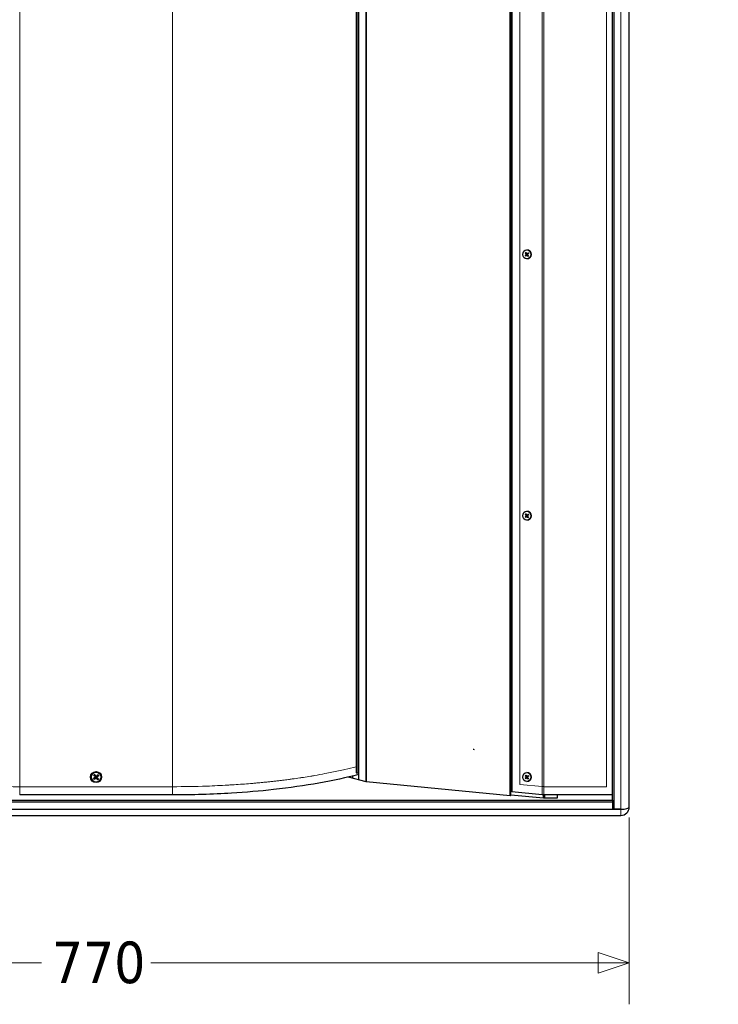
# Model space of a CAD drawing. Header units: millimetres. Extents: x 90 to 4365, y 90 to 3088.
# Tile 22 of 41: x 1615 to 2120, y 1584 to 2295. Entities that reach past the tile are written whole.
import ezdxf

# ---------------------------------------------------------------- set-up
doc = ezdxf.new("R2010")
doc.units = ezdxf.units.MM
doc.header["$LTSCALE"] = 15
doc.layers.add('Quota (ISO)', color=7, linetype='Continuous', lineweight=15, true_color=0x008000)
doc.layers.add('Visibile sottile (ISO)', color=9, linetype='Continuous', lineweight=18, true_color=0x808080)
doc.layers.add('Visibile (ISO)', color=7, linetype='Continuous', lineweight=25)
doc.styles.add('Testo nota (ISO)', font='tahoma.ttf')
doc.dimstyles.new('Default (ISO)', dxfattribs={"dimscale": 15, "dimtxt": 2, "dimasz": 1.5, "dimexe": 2, "dimexo": 0.5, "dimgap": 0.5, "dimtad": 1, "dimtoh": 1, "dimrnd": 1e-08, "dimtxsty": 'Testo nota (ISO)', "dimblk": 'Filled-1', "dimcen": 0.09, "dimdle": 10, "dimclrd": 256, "dimclre": 256, "dimclrt": 256, "dimazin": 2, "dimtfac": 0.75, "dimtmove": 0, "dimatfit": 3, "dimfxl": 0, "dimtolj": 1, "dimtzin": 0, "dimlwd": -1, "dimlwe": -1, "dimarcsym": 0})

# ---------------------------------------------------------------- blocks, each defined once
blk = doc.blocks.new('Filled-1')
at = {"color": 0}
for p, q in [((0, 0), (-1, 0.333)), ((-1, 0.333), (-1, -0.333)), ((-1, 0), (0, 0)), ((-1, -0.333), (0, 0))]:
    blk.add_line(p, q, dxfattribs=at)
at = {"color": 0, "flags": 128}
blk.add_lwpolyline([(-1, -0.333), (0, 0), (-1, 0.333), (-1, -0.333)], dxfattribs=at)
at = {"color": 0}
blk.add_solid([(-1, -0.333), (0, 0), (-1, 0.333), (-1, -0.333)], dxfattribs=at)
blk = doc.blocks.new('*D15')
at = {"layer": 'Defpoints', "color": 0, "transparency": 16777216}
for p in [(2969.82, 2718.78), (1107.41, 2219.75), (3229.31, 2034.11), (2969.82, 1720.72)]:
    blk.add_point(p, dxfattribs=at)
at = {"layer": 'Quota (ISO)', "transparency": 16777216}
for p, q in [((2977.06, 2720.72), (3193.81, 2778.8)), ((2977.06, 1718.78), (3193.81, 1660.7))]:
    blk.add_line(p, q, dxfattribs=at)
blk.add_arc((1107.41, 2219.75), 2130, 345.60524, 14.39476, dxfattribs=at)
at = {"layer": 'Quota (ISO)', "transparency": 16777216, "xscale": 22.5, "yscale": 22.5, "zscale": 22.5}
for p, rotation in [((3164.83, 2771.03), 104.6973800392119), ((3164.83, 1668.46), 255.3026199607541)]:
    blk.add_blockref('Filled-1', p, dxfattribs=dict(at, rotation=rotation))
at = {"layer": 'Quota (ISO)', "transparency": 16777216, "insert": (3214.29, 2189.51), "char_height": 30, "attachment_point": 4, "rotation": 90, "style": 'Testo nota (ISO)'}
blk.add_mtext('\\A1;30°', dxfattribs=at)
blk = doc.blocks.new('*D21')
at = {"layer": 'Defpoints', "color": 0, "transparency": 16777216}
for p in [(1285.19, 1726.57), (2055.19, 1726.57), (2055.19, 1614.16)]:
    blk.add_point(p, dxfattribs=at)
at = {"layer": 'Quota (ISO)', "transparency": 16777216}
for p, q in [((1285.19, 1719.07), (1285.19, 1584.16)), ((2055.19, 1719.07), (2055.19, 1584.16)), ((1307.69, 1614.16), (1630.74, 1614.16)), ((2032.69, 1614.16), (1709.65, 1614.16))]:
    blk.add_line(p, q, dxfattribs=at)
at = {"layer": 'Quota (ISO)', "transparency": 16777216, "xscale": 22.5, "yscale": 22.5, "zscale": 22.5, "rotation": 180}
blk.add_blockref('Filled-1', (1285.19, 1614.16), dxfattribs=at)
at = {"layer": 'Quota (ISO)', "transparency": 16777216, "xscale": 22.5, "yscale": 22.5, "zscale": 22.5}
blk.add_blockref('Filled-1', (2055.19, 1614.16), dxfattribs=at)
at = {"layer": 'Quota (ISO)', "transparency": 16777216, "insert": (1638.24, 1614.16), "char_height": 30, "attachment_point": 4, "style": 'Testo nota (ISO)'}
blk.add_mtext('\\A1;770', dxfattribs=at)

msp = doc.modelspace()

# ---------------------------------------------------------------- linework, layer by layer
at = {"layer": 'Visibile (ISO)'}
for p, q in [((2043.195, 1731.439), (2043.195, 2708.057)), ((2044.195, 2714.536), (2044.195, 1724.96)), ((2055.195, 1726.567), (2055.195, 2712.929)), ((1969.129, 1734.686), (1969.129, 2704.81)), ((1969.813, 1735.19), (1969.813, 2704.306)), ((1970.538, 2702.083), (1970.538, 1737.413)), ((1865.195, 2694.673), (1865.195, 1744.822)), ((1865.195, 1744.822), (1865.195, 2694.673)), ((1858.024, 2688.248), (1858.024, 1751.248)), ((1859.658, 2693.19), (1859.658, 1746.306)), ((1980.024, 2124.664), (1980.841, 2125.333)), ((1980.133, 2126.372), (1980.857, 2125.592)), ((1980.608, 2126.813), (1981.236, 2125.944)), ((1981.326, 2128.678), (1981.374, 2128.678)), ((1981.358, 2125.877), (1981.528, 2125.868)), ((1982.213, 2126.697), (1981.48, 2125.927)), ((1982.518, 2124.484), (1981.794, 2125.264)), ((1982.627, 2126.192), (1981.811, 2125.523)), ((1980.439, 2124.159), (1981.172, 2124.929)), ((1981.278, 2124.979), (1981.449, 2124.988)), ((1981.326, 2122.178), (1981.374, 2122.178)), ((1982.044, 2124.043), (1981.415, 2124.912)), ((1980.024, 1936.024), (1980.841, 1936.693)), ((1980.133, 1937.732), (1980.857, 1936.952)), ((1980.439, 1935.519), (1981.172, 1936.289)), ((1980.608, 1938.173), (1981.236, 1937.304)), ((1981.278, 1936.339), (1981.449, 1936.348)), ((1981.326, 1940.038), (1981.374, 1940.038)), ((1981.326, 1933.538), (1981.374, 1933.538)), ((1981.358, 1937.237), (1981.528, 1937.228)), ((1982.044, 1935.403), (1981.415, 1936.272)), ((1982.213, 1938.057), (1981.48, 1937.287)), ((1982.518, 1935.844), (1981.794, 1936.624)), ((1982.627, 1937.552), (1981.811, 1936.883)), ((1668.664, 1749.392), (1669.138, 1749.012)), ((1669.525, 1749.338), (1669.232, 1749.869)), ((1671.438, 1749.678), (1671.059, 1749.205)), ((1671.384, 1748.818), (1671.916, 1749.111)), ((1855.415, 1748.932), (1855.415, 1747.443)), ((1858.024, 1751.248), (1859.304, 1751.248)), ((1859.658, 1751.248), (1859.304, 1751.248)), ((1980.133, 1749.092), (1980.857, 1748.312)), ((1980.608, 1749.533), (1981.236, 1748.664)), ((1981.326, 1751.398), (1981.374, 1751.398)), ((1981.358, 1748.597), (1981.528, 1748.588)), ((1982.213, 1749.417), (1981.48, 1748.647)), ((1982.627, 1748.912), (1981.811, 1748.243)), ((1669.005, 1747.478), (1668.474, 1747.185)), ((1668.951, 1746.618), (1669.331, 1747.091)), ((1670.865, 1746.958), (1671.158, 1746.427)), ((1671.725, 1746.904), (1671.252, 1747.284)), ((1865.195, 1744.822), (1852.508, 1748.222)), ((1969.129, 1734.686), (1865.195, 1744.822)), ((1980.024, 1747.384), (1980.841, 1748.053)), ((1980.439, 1746.879), (1981.172, 1747.649)), ((1981.278, 1747.699), (1981.449, 1747.708)), ((1981.326, 1744.898), (1981.374, 1744.898)), ((1982.044, 1746.763), (1981.415, 1747.632)), ((1982.518, 1747.204), (1981.794, 1747.984)), ((1725.385, 1735.251), (1615.005, 1735.251)), ((1969.813, 1735.19), (1969.129, 1734.686)), ((1993.305, 1732.899), (1969.813, 1735.19)), ((1992.455, 1735.276), (1970.538, 1737.413)), ((1993.305, 1732.899), (1993.305, 1735.252)), ((2043.195, 1735.251), (1993.481, 1735.251)), ((1994.195, 1732.899), (1994.195, 1735.251)), ((1994.195, 1732.899), (1994.195, 1735.251)), ((2003.195, 1735.251), (2003.195, 1733.315)), ((1297.195, 1731.43), (2043.195, 1731.43)), ((2043.195, 1730.171), (1297.195, 1730.171)), ((2003.195, 1732.899), (1993.305, 1732.899)), ((2003.195, 1733.315), (2003.195, 1732.899)), ((2043.195, 1731.43), (2043.195, 1731.439)), ((2043.195, 1731.43), (2043.195, 1730.171)), ((2043.195, 1730.171), (2043.195, 1724.96)), ((1291.195, 1720.513), (2049.195, 1720.513)), ((1297.195, 1724.96), (2043.195, 1724.96)), ((2044.195, 1724.96), (2043.195, 1725.228)), ((2043.195, 1724.96), (2049.195, 1724.96)), ((2049.195, 1724.96), (2044.195, 1724.96)), ((2055.195, 1726.513), (2055.195, 1726.567))]:
    msp.add_line(p, q, dxfattribs=at)
msp.add_circle((1670.195, 1748.148), 4, dxfattribs=at)
for centre, radius, start, end in [((1670.195, 1748.148), 1.365, 119.394552, 140.735582), ((1670.195, 1748.148), 1.365, 29.394552, 50.735582), ((1670.195, 1748.148), 1.365, 209.394552, 230.735582), ((1670.195, 1748.148), 1.365, 299.394552, 320.735582), ((2049.195, 1726.513), 6, 270, 0)]:
    msp.add_arc(centre, radius, start, end, dxfattribs=at)
for centre in [(1981.326, 2125.428), (1981.326, 1936.788), (1981.326, 1748.148)]:
    msp.add_ellipse(centre, major_axis=(0, 3.25), ratio=0.9396926, dxfattribs=at)
for centre, major_axis, ratio, start_param, end_param in [((1980.741, 2125.47), (0, 0.174), 0.9396926, 3.7977836, 5.4916388), ((1981.365, 2126.05), (0, -0.174), 0.9396926, 5.3685799, 7.0624352), ((1981.374, 2125.428), (0, 3.25), 0.9396926, 3.1415927, 6.2831853), ((1981.91, 2125.386), (0, -0.174), 0.9396926, 3.7977836, 5.4916388), ((1981.286, 2124.806), (0, 0.174), 0.9396926, 5.3685799, 7.0624352), ((1980.741, 1936.83), (0, 0.174), 0.9396926, 3.7977836, 5.4916388), ((1981.286, 1936.166), (0, 0.174), 0.9396926, 5.3685799, 7.0624352), ((1981.365, 1937.41), (0, -0.174), 0.9396926, 5.3685799, 7.0624352), ((1981.374, 1936.788), (0, 3.25), 0.9396926, 3.1415927, 6.2831853), ((1981.91, 1936.746), (0, -0.174), 0.9396926, 3.7977836, 5.4916388), ((1943.53, 1768.686), (-2, 0), 0.258819, 1.0511057, 1.3697743), ((1670.341, 1748.275), (4.276, -4.891), 0.0871557, 4.3752382, 4.6085636), ((1670.044, 1748.026), (-4.086, 5.052), 0.0871557, 4.8162143, 5.0495397), ((1670.322, 1748.002), (-4.891, -4.276), 0.0871557, 4.3752382, 4.6085636), ((1670.073, 1748.299), (5.052, 4.086), 0.0871557, 4.8162143, 5.0495397), ((1981.365, 1748.77), (0, -0.174), 0.9396926, 5.3685799, 7.0624352), ((1981.374, 1748.148), (0, 3.25), 0.9396926, 3.1415927, 6.2831853), ((1670.317, 1747.997), (-5.052, -4.086), 0.0871557, 4.8162143, 5.0495397), ((1670.067, 1748.294), (4.891, 4.276), 0.0871557, 4.3752382, 4.6085636), ((1670.345, 1748.27), (4.086, -5.052), 0.0871557, 4.8162143, 5.0495397), ((1670.049, 1748.02), (-4.276, 4.891), 0.0871557, 4.3752382, 4.6085636), ((1980.741, 1748.19), (0, 0.174), 0.9396926, 3.7977836, 5.4916388), ((1981.286, 1747.526), (0, 0.174), 0.9396926, 5.3685799, 7.0624352), ((1981.91, 1748.106), (0, -0.174), 0.9396926, 3.7977836, 5.4916388), ((2049.195, 1726.567), (-6, 0), 0.2679492, 1.5707963, 3.1415927), ((2049.195, 1726.513), (6, 0), 0.258819, 4.712389, 6.2831853)]:
    msp.add_ellipse(centre, major_axis=major_axis, ratio=ratio, start_param=start_param, end_param=end_param, dxfattribs=at)
for points, knots in [([(1980.238, 2126.288), (1980.229, 2126.292), (1980.219, 2126.299), (1980.198, 2126.313), (1980.183, 2126.325), (1980.158, 2126.346), (1980.144, 2126.36), (1980.133, 2126.372)], [0.045109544, 0.045109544, 0.045109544, 0.045109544, 0.049083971, 0.049083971, 0.054015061, 0.054015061, 0.058979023, 0.058979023, 0.058979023, 0.058979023]), ([(1982.159, 2126.612), (1982.159, 2126.617), (1982.16, 2126.623), (1982.167, 2126.638), (1982.174, 2126.65), (1982.19, 2126.672), (1982.202, 2126.685), (1982.213, 2126.697)], [0.045109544, 0.045109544, 0.045109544, 0.045109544, 0.049083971, 0.049083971, 0.054015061, 0.054015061, 0.058979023, 0.058979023, 0.058979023, 0.058979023]), ([(1980.024, 2124.664), (1980.037, 2124.674), (1980.053, 2124.686), (1980.08, 2124.704), (1980.096, 2124.714), (1980.119, 2124.727), (1980.13, 2124.732), (1980.139, 2124.736)], [0.019671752, 0.019671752, 0.019671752, 0.019671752, 0.024635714, 0.024635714, 0.029566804, 0.029566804, 0.033541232, 0.033541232, 0.033541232, 0.033541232]), ([(1982.044, 2124.043), (1982.034, 2124.056), (1982.025, 2124.072), (1982.012, 2124.096), (1982.006, 2124.109), (1982.001, 2124.126), (1982.001, 2124.133), (1982.001, 2124.139)], [0.019671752, 0.019671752, 0.019671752, 0.019671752, 0.024635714, 0.024635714, 0.029566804, 0.029566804, 0.033541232, 0.033541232, 0.033541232, 0.033541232]), ([(1980.024, 1936.024), (1980.037, 1936.034), (1980.053, 1936.046), (1980.08, 1936.064), (1980.096, 1936.074), (1980.119, 1936.087), (1980.13, 1936.092), (1980.139, 1936.096)], [0.019671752, 0.019671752, 0.019671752, 0.019671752, 0.024635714, 0.024635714, 0.029566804, 0.029566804, 0.033541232, 0.033541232, 0.033541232, 0.033541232]), ([(1980.238, 1937.648), (1980.229, 1937.652), (1980.219, 1937.659), (1980.198, 1937.673), (1980.183, 1937.685), (1980.158, 1937.706), (1980.144, 1937.72), (1980.133, 1937.732)], [0.045109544, 0.045109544, 0.045109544, 0.045109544, 0.049083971, 0.049083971, 0.054015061, 0.054015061, 0.058979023, 0.058979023, 0.058979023, 0.058979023]), ([(1982.044, 1935.403), (1982.034, 1935.416), (1982.025, 1935.432), (1982.012, 1935.456), (1982.006, 1935.469), (1982.001, 1935.486), (1982.001, 1935.493), (1982.001, 1935.499)], [0.019671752, 0.019671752, 0.019671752, 0.019671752, 0.024635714, 0.024635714, 0.029566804, 0.029566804, 0.033541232, 0.033541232, 0.033541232, 0.033541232]), ([(1982.159, 1937.972), (1982.159, 1937.977), (1982.16, 1937.983), (1982.167, 1937.998), (1982.174, 1938.01), (1982.19, 1938.032), (1982.202, 1938.045), (1982.213, 1938.057)], [0.045109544, 0.045109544, 0.045109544, 0.045109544, 0.049083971, 0.049083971, 0.054015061, 0.054015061, 0.058979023, 0.058979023, 0.058979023, 0.058979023]), ([(1668.664, 1749.392), (1668.658, 1749.397), (1668.65, 1749.404), (1668.631, 1749.422), (1668.616, 1749.437), (1668.59, 1749.465), (1668.574, 1749.483), (1668.548, 1749.512), (1668.535, 1749.528), (1668.524, 1749.542)], [0.056834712, 0.056834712, 0.056834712, 0.056834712, 0.061827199, 0.061827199, 0.067997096, 0.067997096, 0.074241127, 0.074241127, 0.079631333, 0.079631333, 0.079631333, 0.079631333]), ([(1669.108, 1750.033), (1669.12, 1750.02), (1669.133, 1750.004), (1669.157, 1749.974), (1669.172, 1749.954), (1669.195, 1749.924), (1669.207, 1749.907), (1669.222, 1749.885), (1669.228, 1749.876), (1669.232, 1749.869)], [0.019494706, 0.019494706, 0.019494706, 0.019494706, 0.024884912, 0.024884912, 0.031128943, 0.031128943, 0.037298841, 0.037298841, 0.042291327, 0.042291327, 0.042291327, 0.042291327]), ([(1669.473, 1748.412), (1669.496, 1748.385), (1669.515, 1748.353), (1669.538, 1748.282), (1669.543, 1748.245), (1669.538, 1748.175), (1669.529, 1748.138), (1669.496, 1748.072), (1669.473, 1748.042), (1669.444, 1748.016), (1669.442, 1748.014), (1669.439, 1748.012)], [0, 0, 0, 0, 0.010484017, 0.010484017, 0.020968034, 0.020968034, 0.031445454, 0.031445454, 0.041922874, 0.041922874, 0.042989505, 0.042989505, 0.042989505, 0.042989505]), ([(1669.604, 1748.526), (1669.638, 1748.49), (1669.666, 1748.448), (1669.7, 1748.374), (1669.712, 1748.339), (1669.726, 1748.264), (1669.728, 1748.225), (1669.721, 1748.152), (1669.713, 1748.114), (1669.687, 1748.043), (1669.669, 1748.01), (1669.623, 1747.943), (1669.587, 1747.906), (1669.548, 1747.877)], [0.19663868, 0.19663868, 0.19663868, 0.19663868, 0.212003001, 0.212003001, 0.222939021, 0.222939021, 0.23387504, 0.23387504, 0.24481106, 0.24481106, 0.255747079, 0.255747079, 0.2711114, 0.2711114, 0.2711114, 0.2711114]), ([(1670.573, 1748.739), (1670.537, 1748.705), (1670.495, 1748.676), (1670.421, 1748.642), (1670.385, 1748.63), (1670.311, 1748.617), (1670.272, 1748.615), (1670.199, 1748.621), (1670.161, 1748.63), (1670.089, 1748.656), (1670.056, 1748.674), (1669.99, 1748.72), (1669.953, 1748.755), (1669.924, 1748.795)], [0.19663868, 0.19663868, 0.19663868, 0.19663868, 0.212003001, 0.212003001, 0.222939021, 0.222939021, 0.23387504, 0.23387504, 0.24481106, 0.24481106, 0.255747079, 0.255747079, 0.2711114, 0.2711114, 0.2711114, 0.2711114]), ([(1670.458, 1748.869), (1670.432, 1748.847), (1670.399, 1748.828), (1670.329, 1748.804), (1670.291, 1748.8), (1670.222, 1748.805), (1670.185, 1748.814), (1670.118, 1748.847), (1670.089, 1748.87), (1670.063, 1748.898), (1670.061, 1748.901), (1670.059, 1748.904)], [0, 0, 0, 0, 0.010484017, 0.010484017, 0.020968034, 0.020968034, 0.031445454, 0.031445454, 0.041922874, 0.041922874, 0.042989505, 0.042989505, 0.042989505, 0.042989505]), ([(1670.786, 1747.77), (1670.752, 1747.806), (1670.723, 1747.848), (1670.689, 1747.922), (1670.677, 1747.957), (1670.664, 1748.032), (1670.662, 1748.071), (1670.668, 1748.144), (1670.676, 1748.182), (1670.703, 1748.253), (1670.721, 1748.286), (1670.767, 1748.353), (1670.802, 1748.39), (1670.842, 1748.419)], [0.19663868, 0.19663868, 0.19663868, 0.19663868, 0.212003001, 0.212003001, 0.222939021, 0.222939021, 0.23387504, 0.23387504, 0.24481106, 0.24481106, 0.255747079, 0.255747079, 0.2711114, 0.2711114, 0.2711114, 0.2711114]), ([(1671.438, 1749.678), (1671.443, 1749.684), (1671.451, 1749.693), (1671.469, 1749.712), (1671.484, 1749.726), (1671.512, 1749.752), (1671.53, 1749.769), (1671.559, 1749.794), (1671.575, 1749.808), (1671.588, 1749.819)], [0.056834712, 0.056834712, 0.056834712, 0.056834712, 0.061827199, 0.061827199, 0.067997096, 0.067997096, 0.074241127, 0.074241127, 0.079631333, 0.079631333, 0.079631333, 0.079631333]), ([(1672.08, 1749.235), (1672.067, 1749.223), (1672.051, 1749.21), (1672.02, 1749.185), (1672.001, 1749.17), (1671.971, 1749.147), (1671.954, 1749.135), (1671.932, 1749.121), (1671.922, 1749.115), (1671.916, 1749.111)], [0.019494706, 0.019494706, 0.019494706, 0.019494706, 0.024884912, 0.024884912, 0.031128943, 0.031128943, 0.037298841, 0.037298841, 0.042291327, 0.042291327, 0.042291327, 0.042291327]), ([(1859.658, 1750.025), (1842.212, 1745.392), (1821.412, 1741.675), (1798.377, 1739.127), (1788.553, 1738.041), (1778.413, 1737.176), (1768.07, 1736.543), (1754.124, 1735.688), (1739.806, 1735.251), (1725.385, 1735.251)], [0.0110533, 0.0110533, 0.0110533, 0.0110533, 7.5058177, 7.5058177, 7.5058177, 10.7020261, 10.7020261, 10.7020261, 15.0116354, 15.0116354, 15.0116354, 15.0116354]), ([(1980.238, 1749.008), (1980.229, 1749.012), (1980.219, 1749.019), (1980.198, 1749.033), (1980.183, 1749.045), (1980.158, 1749.066), (1980.144, 1749.08), (1980.133, 1749.092)], [0.045109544, 0.045109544, 0.045109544, 0.045109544, 0.049083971, 0.049083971, 0.054015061, 0.054015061, 0.058979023, 0.058979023, 0.058979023, 0.058979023]), ([(1982.159, 1749.332), (1982.159, 1749.337), (1982.16, 1749.343), (1982.167, 1749.358), (1982.174, 1749.37), (1982.19, 1749.392), (1982.202, 1749.405), (1982.213, 1749.417)], [0.045109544, 0.045109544, 0.045109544, 0.045109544, 0.049083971, 0.049083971, 0.054015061, 0.054015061, 0.058979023, 0.058979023, 0.058979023, 0.058979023]), ([(1668.309, 1747.061), (1668.323, 1747.073), (1668.339, 1747.086), (1668.369, 1747.11), (1668.388, 1747.126), (1668.419, 1747.149), (1668.436, 1747.16), (1668.457, 1747.175), (1668.467, 1747.181), (1668.474, 1747.185)], [0.019494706, 0.019494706, 0.019494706, 0.019494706, 0.024884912, 0.024884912, 0.031128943, 0.031128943, 0.037298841, 0.037298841, 0.042291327, 0.042291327, 0.042291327, 0.042291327]), ([(1668.951, 1746.618), (1668.946, 1746.612), (1668.939, 1746.603), (1668.92, 1746.584), (1668.906, 1746.57), (1668.878, 1746.543), (1668.86, 1746.527), (1668.83, 1746.502), (1668.815, 1746.488), (1668.801, 1746.477)], [0.056834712, 0.056834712, 0.056834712, 0.056834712, 0.061827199, 0.061827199, 0.067997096, 0.067997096, 0.074241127, 0.074241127, 0.079631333, 0.079631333, 0.079631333, 0.079631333]), ([(1669.817, 1747.557), (1669.852, 1747.591), (1669.895, 1747.62), (1669.968, 1747.654), (1670.004, 1747.665), (1670.079, 1747.679), (1670.118, 1747.681), (1670.19, 1747.675), (1670.229, 1747.666), (1670.3, 1747.64), (1670.333, 1747.622), (1670.4, 1747.576), (1670.436, 1747.541), (1670.466, 1747.501)], [0.19663868, 0.19663868, 0.19663868, 0.19663868, 0.212003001, 0.212003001, 0.222939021, 0.222939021, 0.23387504, 0.23387504, 0.24481106, 0.24481106, 0.255747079, 0.255747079, 0.2711114, 0.2711114, 0.2711114, 0.2711114]), ([(1669.931, 1747.427), (1669.957, 1747.449), (1669.99, 1747.468), (1670.06, 1747.492), (1670.098, 1747.496), (1670.168, 1747.491), (1670.204, 1747.482), (1670.271, 1747.449), (1670.301, 1747.426), (1670.326, 1747.398), (1670.329, 1747.395), (1670.331, 1747.392)], [0, 0, 0, 0, 0.010484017, 0.010484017, 0.020968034, 0.020968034, 0.031445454, 0.031445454, 0.041922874, 0.041922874, 0.042989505, 0.042989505, 0.042989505, 0.042989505]), ([(1670.916, 1747.884), (1670.893, 1747.911), (1670.874, 1747.943), (1670.851, 1748.014), (1670.847, 1748.051), (1670.851, 1748.121), (1670.861, 1748.158), (1670.893, 1748.224), (1670.917, 1748.254), (1670.945, 1748.28), (1670.948, 1748.282), (1670.951, 1748.284)], [0, 0, 0, 0, 0.010484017, 0.010484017, 0.020968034, 0.020968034, 0.031445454, 0.031445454, 0.041922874, 0.041922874, 0.042989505, 0.042989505, 0.042989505, 0.042989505]), ([(1671.281, 1746.263), (1671.27, 1746.276), (1671.257, 1746.292), (1671.232, 1746.322), (1671.217, 1746.341), (1671.194, 1746.372), (1671.182, 1746.389), (1671.167, 1746.411), (1671.161, 1746.42), (1671.158, 1746.427)], [0.019494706, 0.019494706, 0.019494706, 0.019494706, 0.024884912, 0.024884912, 0.031128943, 0.031128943, 0.037298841, 0.037298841, 0.042291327, 0.042291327, 0.042291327, 0.042291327]), ([(1671.725, 1746.904), (1671.731, 1746.899), (1671.74, 1746.892), (1671.759, 1746.874), (1671.773, 1746.859), (1671.799, 1746.831), (1671.816, 1746.813), (1671.841, 1746.784), (1671.855, 1746.768), (1671.866, 1746.754)], [0.056834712, 0.056834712, 0.056834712, 0.056834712, 0.061827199, 0.061827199, 0.067997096, 0.067997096, 0.074241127, 0.074241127, 0.079631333, 0.079631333, 0.079631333, 0.079631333]), ([(1980.024, 1747.384), (1980.037, 1747.394), (1980.053, 1747.406), (1980.08, 1747.424), (1980.096, 1747.434), (1980.119, 1747.447), (1980.13, 1747.452), (1980.139, 1747.456)], [0.019671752, 0.019671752, 0.019671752, 0.019671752, 0.024635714, 0.024635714, 0.029566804, 0.029566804, 0.033541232, 0.033541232, 0.033541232, 0.033541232]), ([(1982.044, 1746.763), (1982.034, 1746.776), (1982.025, 1746.792), (1982.012, 1746.816), (1982.006, 1746.829), (1982.001, 1746.846), (1982.001, 1746.853), (1982.001, 1746.859)], [0.019671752, 0.019671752, 0.019671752, 0.019671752, 0.024635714, 0.024635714, 0.029566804, 0.029566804, 0.033541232, 0.033541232, 0.033541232, 0.033541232])]:
    msp.add_open_spline(points, degree=3, knots=knots, dxfattribs=at)
for points, weights in [([(1980.238, 2126.288), (1980.396, 2126.208), (1980.531, 2126.14)], [1.00269803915, 1.01090375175, 1.01272392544]), ([(1982.159, 2126.612), (1982.163, 2126.528), (1982.166, 2126.456)], [1.00269803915, 1.01090375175, 1.01272392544]), ([(1980.449, 2124.861), (1980.307, 2124.803), (1980.139, 2124.736)], [1.01272392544, 1.01090375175, 1.00269803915]), ([(1982.03, 2124.313), (1982.017, 2124.233), (1982.001, 2124.139)], [1.01272392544, 1.01090375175, 1.00269803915]), ([(1980.449, 1936.221), (1980.307, 1936.163), (1980.139, 1936.096)], [1.01272392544, 1.01090375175, 1.00269803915]), ([(1980.238, 1937.648), (1980.396, 1937.568), (1980.531, 1937.5)], [1.00269803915, 1.01090375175, 1.01272392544]), ([(1982.03, 1935.673), (1982.017, 1935.593), (1982.001, 1935.499)], [1.01272392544, 1.01090375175, 1.00269803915]), ([(1982.159, 1937.972), (1982.163, 1937.888), (1982.166, 1937.816)], [1.00269803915, 1.01090375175, 1.01272392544]), ([(1669.138, 1749.012), (1669.446, 1748.69), (1669.604, 1748.526)], [1, 1.41024697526, 1.77428976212]), ([(1669.924, 1748.795), (1669.789, 1748.978), (1669.525, 1749.338)], [1.77428976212, 1.41024697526, 1]), ([(1671.059, 1749.205), (1670.737, 1748.896), (1670.573, 1748.739)], [1, 1.41024697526, 1.77428976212]), ([(1670.842, 1748.419), (1671.025, 1748.554), (1671.384, 1748.818)], [1.77428976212, 1.41024697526, 1]), ([(1980.238, 1749.008), (1980.396, 1748.928), (1980.531, 1748.86)], [1.00269803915, 1.01090375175, 1.01272392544]), ([(1982.159, 1749.332), (1982.163, 1749.248), (1982.166, 1749.176)], [1.00269803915, 1.01090375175, 1.01272392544]), ([(1669.548, 1747.877), (1669.364, 1747.742), (1669.005, 1747.478)], [1.77428976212, 1.41024697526, 1]), ([(1669.331, 1747.091), (1669.652, 1747.4), (1669.817, 1747.557)], [1, 1.41024697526, 1.77428976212]), ([(1670.466, 1747.501), (1670.601, 1747.318), (1670.865, 1746.958)], [1.77428976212, 1.41024697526, 1]), ([(1671.252, 1747.284), (1670.943, 1747.606), (1670.786, 1747.77)], [1, 1.41024697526, 1.77428976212]), ([(1980.449, 1747.581), (1980.307, 1747.523), (1980.139, 1747.456)], [1.01272392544, 1.01090375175, 1.00269803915]), ([(1982.03, 1747.033), (1982.017, 1746.953), (1982.001, 1746.859)], [1.01272392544, 1.01090375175, 1.00269803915])]:
    msp.add_rational_spline(points, weights, degree=2, dxfattribs=at)
msp.add_open_spline([(1993.481, 1735.251), (1993.132, 1735.251), (1992.783, 1735.26), (1992.455, 1735.276)], degree=3, dxfattribs=at)
at = {"layer": 'Visibile sottile (ISO)'}
for p, q in [((2049.195, 1724.96), (2049.195, 2714.536)), ((1615.005, 2699.709), (1615.005, 1741.23)), ((1725.385, 2699.709), (1725.385, 1741.23)), ((1976.176, 1742.888), (1976.176, 2696.607)), ((1992.455, 2698.195), (1992.455, 1741.301)), ((1993.481, 2698.244), (1993.481, 1741.251)), ((2038.695, 2698.244), (2038.695, 1741.251)), ((1859.304, 1751.248), (1859.304, 2688.248)), ((1980.841, 2125.333), (1981.017, 2125.326)), ((1980.857, 2125.592), (1981.034, 2125.598)), ((1981.48, 2125.927), (1981.657, 2125.92)), ((1981.415, 2124.912), (1981.593, 2124.917)), ((1980.841, 1936.693), (1981.017, 1936.686)), ((1980.857, 1936.952), (1981.034, 1936.958)), ((1981.415, 1936.272), (1981.593, 1936.277)), ((1981.48, 1937.287), (1981.657, 1937.28)), ((1669.473, 1748.412), (1669.604, 1748.526)), ((1670.059, 1748.904), (1669.924, 1748.795)), ((1670.458, 1748.869), (1670.573, 1748.739)), ((1670.951, 1748.284), (1670.842, 1748.419)), ((1981.48, 1748.647), (1981.657, 1748.64)), ((1669.439, 1748.012), (1669.548, 1747.877)), ((1669.931, 1747.427), (1669.817, 1747.557)), ((1670.331, 1747.392), (1670.466, 1747.501)), ((1670.916, 1747.884), (1670.786, 1747.77)), ((1992.455, 1741.301), (1976.176, 1742.888)), ((1980.841, 1748.053), (1981.017, 1748.046)), ((1980.857, 1748.312), (1981.034, 1748.318)), ((1981.415, 1747.632), (1981.593, 1747.637)), ((1992.455, 1741.301), (1992.455, 1735.276)), ((2038.695, 1741.251), (1993.481, 1741.251)), ((1993.481, 1741.251), (1993.481, 1735.251)), ((1615.005, 1741.23), (1615.005, 1735.251)), ((1615.005, 1741.23), (1725.385, 1741.23)), ((1725.385, 1741.23), (1725.385, 1735.251)), ((2049.195, 1720.513), (2049.195, 1724.96))]:
    msp.add_line(p, q, dxfattribs=at)
for radius in [3.961, 3.327]:
    msp.add_circle((1670.195, 1748.148), radius, dxfattribs=at)
for radius, start, end in [(2.176, 119.959175, 140.170959), (1.972, 119.230209, 140.899925), (1.972, 29.230209, 50.899925), (2.176, 29.959175, 50.170959), (2.176, 209.959175, 230.170959), (1.972, 209.230209, 230.899925), (1.972, 299.230209, 320.899925), (2.176, 299.959175, 320.170959)]:
    msp.add_arc((1670.195, 1748.148), radius, start, end, dxfattribs=at)
for centre, major_axis, start_param, end_param in [((1981.326, 2125.428), (0, -1.582), 3.6458424, 4.0727837), ((1981.351, 2125.428), (0, 1.464), 0.5064622, 0.9426787), ((1981.351, 2125.428), (0, -1.464), 2.0739075, 2.513475), ((1981.326, 2125.428), (0, 1.582), 5.2166387, 5.64358), ((1981.326, 2125.428), (0, -1.582), 5.2166387, 5.64358), ((1981.351, 2125.428), (0, 1.464), 2.0635585, 2.5014221), ((1981.351, 2125.428), (0, -1.464), 0.4927621, 0.9304659), ((1981.326, 2125.428), (0, 1.582), 3.6458424, 4.0727837), ((1981.326, 1936.788), (0, -1.582), 5.2166387, 5.64358), ((1981.326, 1936.788), (0, -1.582), 3.6458424, 4.0727837), ((1981.351, 1936.788), (0, 1.464), 2.0635585, 2.5014221), ((1981.351, 1936.788), (0, 1.464), 0.5064622, 0.9426787), ((1981.351, 1936.788), (0, -1.464), 0.4927621, 0.9304659), ((1981.326, 1936.788), (0, 1.582), 3.6458424, 4.0727837), ((1981.351, 1936.788), (0, -1.464), 2.0739075, 2.513475), ((1981.326, 1936.788), (0, 1.582), 5.2166387, 5.64358), ((1981.326, 1748.148), (0, -1.582), 3.6458424, 4.0727837), ((1981.351, 1748.148), (0, 1.464), 0.5064622, 0.9426787), ((1981.351, 1748.148), (0, -1.464), 2.0739075, 2.513475), ((1981.326, 1748.148), (0, 1.582), 5.2166387, 5.64358), ((1981.326, 1748.148), (0, -1.582), 5.2166387, 5.64358), ((1981.351, 1748.148), (0, 1.464), 2.0635585, 2.5014221), ((1981.351, 1748.148), (0, -1.464), 0.4927621, 0.9304659), ((1981.326, 1748.148), (0, 1.582), 3.6458424, 4.0727837)]:
    msp.add_ellipse(centre, major_axis=major_axis, ratio=0.9396926, start_param=start_param, end_param=end_param, dxfattribs=at)
for points, knots in [([(1482.366, 1755.678), (1484.987, 1754.994), (1487.681, 1754.331), (1490.445, 1753.689), (1493.532, 1752.972), (1496.705, 1752.282), (1499.961, 1751.619), (1501.588, 1751.288), (1503.235, 1750.963), (1504.903, 1750.646), (1507.403, 1750.17), (1509.948, 1749.71), (1512.536, 1749.267), (1513.398, 1749.119), (1514.265, 1748.973), (1515.136, 1748.829), (1516.879, 1748.54), (1518.641, 1748.259), (1520.42, 1747.986), (1521.31, 1747.849), (1522.204, 1747.714), (1523.102, 1747.581), (1524.899, 1747.315), (1526.713, 1747.057), (1528.544, 1746.806), (1529.459, 1746.681), (1530.379, 1746.558), (1531.303, 1746.436), (1532.688, 1746.254), (1534.083, 1746.077), (1535.487, 1745.903), (1535.955, 1745.846), (1536.424, 1745.788), (1536.894, 1745.731), (1537.833, 1745.618), (1538.777, 1745.506), (1539.724, 1745.397), (1540.198, 1745.342), (1540.673, 1745.288), (1541.149, 1745.234), (1542.1, 1745.127), (1543.055, 1745.021), (1544.014, 1744.918), (1544.493, 1744.866), (1544.973, 1744.815), (1545.453, 1744.764), (1546.414, 1744.663), (1547.378, 1744.564), (1548.344, 1744.467), (1548.828, 1744.418), (1549.311, 1744.37), (1549.796, 1744.323), (1551.25, 1744.18), (1552.709, 1744.043), (1554.175, 1743.91), (1555.152, 1743.822), (1556.131, 1743.735), (1557.113, 1743.651), (1559.076, 1743.483), (1561.049, 1743.323), (1563.032, 1743.172), (1564.022, 1743.097), (1565.016, 1743.023), (1566.011, 1742.952), (1568.002, 1742.81), (1570.001, 1742.676), (1572.007, 1742.551), (1573.011, 1742.488), (1574.016, 1742.428), (1575.023, 1742.37), (1578.044, 1742.196), (1581.082, 1742.041), (1584.133, 1741.906), (1586.167, 1741.817), (1588.208, 1741.736), (1590.253, 1741.664), (1594.344, 1741.52), (1598.457, 1741.411), (1602.584, 1741.339), (1606.712, 1741.266), (1610.854, 1741.23), (1615.005, 1741.23)], [0.1307628, 0.1307628, 0.1307628, 0.1307628, 1.2435405, 1.2435405, 1.2435405, 2.4864196, 2.4864196, 2.4864196, 3.1076271, 3.1076271, 3.1076271, 4.0391675, 4.0391675, 4.0391675, 4.3496124, 4.3496124, 4.3496124, 4.9704052, 4.9704052, 4.9704052, 5.2807549, 5.2807549, 5.2807549, 5.9013663, 5.9013663, 5.9013663, 6.2116297, 6.2116297, 6.2116297, 6.676976, 6.676976, 6.676976, 6.8320781, 6.8320781, 6.8320781, 7.1422623, 7.1422623, 7.1422623, 7.2973401, 7.2973401, 7.2973401, 7.6075317, 7.6075317, 7.6075317, 7.7626351, 7.7626351, 7.7626351, 8.0728385, 8.0728385, 8.0728385, 8.2279394, 8.2279394, 8.2279394, 8.6932375, 8.6932375, 8.6932375, 9.0034317, 9.0034317, 9.0034317, 9.6238082, 9.6238082, 9.6238082, 9.9339897, 9.9339897, 9.9339897, 10.5543375, 10.5543375, 10.5543375, 10.8645032, 10.8645032, 10.8645032, 11.7949633, 11.7949633, 11.7949633, 12.4152364, 12.4152364, 12.4152364, 13.6556915, 13.6556915, 13.6556915, 14.8960122, 14.8960122, 14.8960122, 14.8960122]), ([(1725.385, 1741.23), (1733.687, 1741.23), (1741.955, 1741.375), (1750.136, 1741.664), (1755.25, 1741.844), (1760.331, 1742.08), (1765.366, 1742.37), (1766.373, 1742.428), (1767.379, 1742.488), (1768.382, 1742.551), (1770.389, 1742.676), (1772.388, 1742.81), (1774.378, 1742.952), (1775.374, 1743.023), (1776.367, 1743.097), (1777.358, 1743.172), (1779.34, 1743.323), (1781.313, 1743.483), (1783.277, 1743.651), (1784.258, 1743.735), (1785.238, 1743.822), (1786.215, 1743.91), (1787.68, 1744.043), (1789.14, 1744.18), (1790.593, 1744.323), (1791.078, 1744.37), (1791.562, 1744.418), (1792.045, 1744.467), (1793.012, 1744.564), (1793.975, 1744.663), (1794.936, 1744.764), (1795.417, 1744.815), (1795.897, 1744.866), (1796.376, 1744.918), (1797.334, 1745.021), (1798.289, 1745.127), (1799.241, 1745.234), (1799.717, 1745.288), (1800.191, 1745.342), (1800.665, 1745.397), (1801.613, 1745.506), (1802.556, 1745.618), (1803.496, 1745.731), (1803.966, 1745.788), (1804.435, 1745.846), (1804.903, 1745.903), (1806.306, 1746.077), (1807.701, 1746.254), (1809.087, 1746.436), (1810.01, 1746.558), (1810.93, 1746.681), (1811.845, 1746.806), (1813.676, 1747.057), (1815.49, 1747.315), (1817.287, 1747.581), (1818.185, 1747.714), (1819.08, 1747.849), (1819.969, 1747.986), (1821.748, 1748.259), (1823.51, 1748.54), (1825.253, 1748.829), (1826.125, 1748.973), (1826.992, 1749.119), (1827.854, 1749.267), (1830.441, 1749.71), (1832.986, 1750.17), (1835.487, 1750.646), (1837.154, 1750.963), (1838.802, 1751.288), (1840.429, 1751.619), (1843.684, 1752.282), (1846.858, 1752.972), (1849.945, 1753.689), (1852.709, 1754.331), (1855.403, 1754.994), (1858.024, 1755.678)], [0, 0, 0, 0, 2.4797225, 2.4797225, 2.4797225, 4.0298151, 4.0298151, 4.0298151, 4.3398544, 4.3398544, 4.3398544, 4.9599511, 4.9599511, 4.9599511, 5.2700079, 5.2700079, 5.2700079, 5.8901368, 5.8901368, 5.8901368, 6.2002081, 6.2002081, 6.2002081, 6.665323, 6.665323, 6.665323, 6.820363, 6.820363, 6.820363, 7.1304454, 7.1304454, 7.1304454, 7.2854884, 7.2854884, 7.2854884, 7.5955597, 7.5955597, 7.5955597, 7.7505774, 7.7505774, 7.7505774, 8.0606415, 8.0606415, 8.0606415, 8.2156835, 8.2156835, 8.2156835, 8.6808494, 8.6808494, 8.6808494, 8.9909927, 8.9909927, 8.9909927, 9.6113635, 9.6113635, 9.6113635, 9.921593, 9.921593, 9.921593, 10.5421452, 10.5421452, 10.5421452, 10.8524698, 10.8524698, 10.8524698, 11.7836493, 11.7836493, 11.7836493, 12.404616, 12.404616, 12.404616, 13.6470135, 13.6470135, 13.6470135, 14.7593606, 14.7593606, 14.7593606, 14.7593606]), ([(1993.481, 1741.251), (1993.47, 1741.251), (1993.458, 1741.251), (1993.447, 1741.251), (1993.435, 1741.252), (1993.424, 1741.252), (1993.412, 1741.252), (1993.406, 1741.252), (1993.401, 1741.252), (1993.395, 1741.252), (1993.383, 1741.252), (1993.372, 1741.252), (1993.36, 1741.252), (1993.354, 1741.252), (1993.349, 1741.252), (1993.343, 1741.252), (1993.331, 1741.252), (1993.32, 1741.253), (1993.308, 1741.253), (1993.302, 1741.253), (1993.297, 1741.253), (1993.291, 1741.253), (1993.279, 1741.253), (1993.268, 1741.254), (1993.256, 1741.254), (1993.25, 1741.254), (1993.244, 1741.254), (1993.238, 1741.254), (1993.227, 1741.254), (1993.215, 1741.255), (1993.203, 1741.255), (1993.197, 1741.255), (1993.192, 1741.255), (1993.186, 1741.255), (1993.168, 1741.256), (1993.15, 1741.256), (1993.133, 1741.257), (1993.109, 1741.258), (1993.085, 1741.259), (1993.062, 1741.26)], [0, 0, 0, 0, 0.002491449, 0.002491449, 0.002491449, 0.004985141, 0.004985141, 0.004985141, 0.006233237, 0.006233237, 0.006233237, 0.008732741, 0.008732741, 0.008732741, 0.009984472, 0.009984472, 0.009984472, 0.012492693, 0.012492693, 0.012492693, 0.013749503, 0.013749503, 0.013749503, 0.01626986, 0.01626986, 0.01626986, 0.017534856, 0.017534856, 0.017534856, 0.020075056, 0.020075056, 0.020075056, 0.021349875, 0.021349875, 0.021349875, 0.025194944, 0.025194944, 0.025194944, 0.03037497, 0.03037497, 0.03037497, 0.03037497])]:
    msp.add_open_spline(points, degree=3, knots=knots, dxfattribs=at)
msp.add_open_spline([(1993.062, 1741.26), (1992.855, 1741.273), (1992.651, 1741.287), (1992.455, 1741.301)], degree=3, dxfattribs=at)

# ---------------------------------------------------------------- dimensions: what is measured, and where the dimension line sits
at = {"layer": 'Quota (ISO)'}
dim = msp.add_angular_dim_3p(base=(3229.306, 2034.106), center=(1107.411, 2219.748), p1=(2969.82, 1720.717), p2=(2969.82, 2718.779), dimstyle='Default (ISO)', override={"dimgap": 0.5, "dimtoh": 0, "dimadec": 2, "dimtol": 0, "dimlim": 0, "dimtp": 0, "dimtm": 0, "dimtdec": 2}, dxfattribs=at)
dim.commit()
dim.dimension.update_dxf_attribs({"geometry": '*D15', "text_midpoint": (3237.411, 2219.748), "dimtype": 165})
dim = msp.add_linear_dim(base=(2055.195, 1614.157), p1=(1285.195, 1726.567), p2=(2055.195, 1726.567), dimstyle='Default (ISO)', override={"dimgap": 0.5, "dimtad": 0, "dimtoh": 0, "dimdec": 2, "dimtol": 0, "dimlim": 0, "dimtp": 0, "dimtm": 0, "dimtdec": 2, "dimtofl": 0, "dimatfit": 1}, dxfattribs=at)
dim.commit()
dim.dimension.update_dxf_attribs({"geometry": '*D21', "text_midpoint": (1670.195, 1614.157), "dimtype": 160})

doc.saveas('drawing.dxf')
